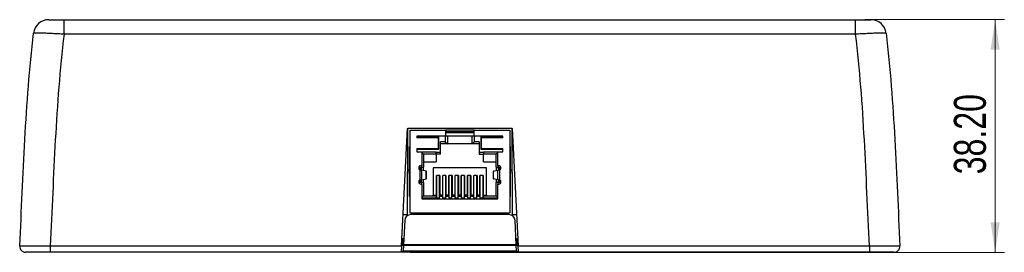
# Model space of a CAD drawing. Header units: millimetres. Extents: x 25 to 391, y 50 to 266.
# Tile 7 of 9: x 283 to 391, y 135 to 160. Entities that reach past the tile are written whole.
import ezdxf

# ---------------------------------------------------------------- set-up
doc = ezdxf.new("R2010")
doc.units = ezdxf.units.MM
doc.styles.add('SLDTEXTSTYLE0', font='TXT', dxfattribs={"width": 0.75})
doc.dimstyles.new('SLDDIMSTYLE1', dxfattribs={"dimtxt": 3.5, "dimasz": 3.302, "dimexe": 0, "dimexo": 0.0625, "dimgap": 0.875, "dimtad": 1, "dimlfac": 1.5, "dimrnd": 1e-09, "dimzin": 4, "dimdsep": 46, "dimtxsty": 'SLDTEXTSTYLE0', "dimsah": 1, "dimcen": 0.09, "dimadec": 0, "dimazin": 1, "dimtfac": 1, "dimtmove": 0, "dimatfit": 0, "dimfxl": 1, "dimfrac": 2, "dimtolj": 1, "dimtzin": 12, "dimarcsym": 0})

# ---------------------------------------------------------------- blocks, each defined once
blk = doc.blocks.new('_D_1')
at = {"color": 7, "linetype": 'Continuous', "lineweight": 0}
for p, q in [((375.32, 160.43), (390.58, 160.43)), ((389.58, 134.96), (389.58, 160.43)), ((325.61, 134.96), (390.58, 134.96))]:
    blk.add_line(p, q, dxfattribs=at)
at = {"color": 7, "linetype": 'Continuous', "lineweight": 18}
for points in [[(389.58, 160.43), (389.07, 157.13), (390.08, 157.13)], [(389.58, 134.96), (390.08, 138.26), (389.07, 138.26)]]:
    blk.add_solid(points, dxfattribs=at)
at = {"color": 7, "linetype": 'Continuous', "lineweight": 18, "insert": (385.06, 143.5), "char_height": 3.5, "attachment_point": 1, "rotation": 90, "style": 'SLDTEXTSTYLE0'}
blk.add_mtext('38.20', dxfattribs=at)

msp = doc.modelspace()

# ---------------------------------------------------------------- linework, layer by layer
at = {"color": 7, "linetype": 'Continuous', "lineweight": 25}
for p, q in [((287.7526, 158.8337), (287.7526, 160.4277)), ((287.7526, 160.4277), (374.3194, 160.4277)), ((374.3194, 158.8337), (374.3194, 160.4277)), ((374.3194, 158.8337), (287.7526, 158.8337)), ((324.643, 135.6568), (325.3171, 148.5177)), ((325.3171, 148.5177), (325.3358, 148.5177)), ((325.3193, 139.0944), (325.3358, 148.5177)), ((325.3358, 148.5177), (325.3359, 148.561)), ((325.3359, 148.561), (336.7361, 148.561)), ((325.5527, 148.3277), (325.5527, 139.2944)), ((325.5527, 148.3277), (329.4693, 148.3277)), ((329.4693, 147.661), (326.3293, 147.661)), ((326.3293, 147.661), (326.3293, 147.4944)), ((328.7393, 147.5944), (326.3293, 147.5944)), ((328.7393, 146.241), (328.7393, 147.5944)), ((329.4495, 147.661), (329.4495, 147.0609)), ((329.4693, 148.3277), (329.4693, 147.661)), ((332.6027, 148.3277), (329.4693, 148.3277)), ((332.6027, 148.161), (329.4693, 148.161)), ((329.4693, 148.0944), (332.6027, 148.0944)), ((332.6027, 147.6677), (329.4693, 147.6677)), ((329.6827, 147.6677), (329.6827, 146.8277)), ((332.3893, 146.8277), (332.3893, 147.6677)), ((332.6027, 147.661), (332.6027, 148.3277)), ((332.6027, 148.3277), (336.5193, 148.3277)), ((335.7427, 147.661), (332.6027, 147.661)), ((332.6225, 147.0609), (332.6225, 147.661)), ((335.7427, 147.5944), (333.3327, 147.5944)), ((333.3327, 147.5944), (333.3327, 146.241)), ((335.7427, 147.4944), (335.7427, 147.661)), ((336.5193, 148.3277), (336.5193, 139.2944)), ((336.7361, 148.561), (336.7362, 148.5177)), ((336.7549, 148.5177), (336.7362, 148.5177)), ((336.7362, 148.5177), (336.7527, 139.0944)), ((336.7549, 148.5177), (337.4289, 135.6568)), ((325.536, 146.561), (325.5527, 146.561)), ((325.536, 141.061), (325.536, 146.561)), ((328.7093, 147.4944), (326.3293, 147.4944)), ((328.7093, 146.3277), (328.7093, 147.4944)), ((329.4495, 147.0609), (328.936, 147.0609)), ((328.936, 145.9342), (328.936, 147.0609)), ((329.6827, 146.8277), (328.936, 146.8277)), ((329.4495, 147.0609), (329.6827, 146.8277)), ((332.3893, 146.8277), (329.6827, 146.8277)), ((332.6225, 147.0609), (332.3893, 146.8277)), ((333.136, 146.8277), (332.3893, 146.8277)), ((333.136, 147.0609), (332.6225, 147.0609)), ((333.136, 147.0609), (333.136, 145.9342)), ((333.3627, 147.4944), (333.3627, 146.3277)), ((335.7427, 147.4944), (333.3627, 147.4944)), ((336.5193, 146.561), (336.536, 146.561)), ((336.536, 146.561), (336.536, 141.061)), ((326.3293, 146.3277), (326.3293, 145.961)), ((326.3293, 146.241), (328.7393, 146.241)), ((326.3293, 145.961), (326.8693, 145.961)), ((326.3393, 146.3277), (328.7093, 146.3277)), ((326.8693, 145.961), (326.8693, 144.4344)), ((328.446, 145.9342), (326.8693, 145.9342)), ((326.8693, 145.8977), (327.066, 145.701)), ((327.066, 145.701), (327.066, 144.281)), ((328.446, 145.701), (327.066, 145.701)), ((328.446, 145.9342), (328.936, 145.9342)), ((328.446, 145.701), (328.446, 145.9342)), ((328.936, 145.701), (328.446, 145.701)), ((328.446, 145.701), (328.446, 144.8744)), ((328.936, 145.701), (328.936, 145.9342)), ((333.136, 145.9342), (333.626, 145.9342)), ((333.136, 145.9342), (333.136, 145.701)), ((333.136, 145.701), (333.626, 145.701)), ((333.3327, 146.241), (335.7427, 146.241)), ((333.3627, 146.3277), (335.7327, 146.3277)), ((335.2027, 145.9342), (333.626, 145.9342)), ((333.626, 145.9342), (333.626, 145.701)), ((335.006, 145.701), (333.626, 145.701)), ((333.626, 144.8744), (333.626, 145.701)), ((335.2027, 145.8977), (335.006, 145.701)), ((335.006, 144.281), (335.006, 145.701)), ((335.2027, 144.4344), (335.2027, 145.961)), ((335.2027, 145.961), (335.7427, 145.961)), ((335.7427, 145.961), (335.7427, 146.3277)), ((326.551, 144.281), (326.8328, 144.281)), ((326.8693, 144.4344), (326.7693, 144.4344)), ((326.7927, 144.281), (326.7927, 143.9662)), ((326.8328, 144.4344), (326.8328, 144.281)), ((326.8328, 144.281), (327.066, 144.281)), ((327.066, 144.8744), (328.446, 144.8744)), ((327.066, 143.9224), (327.066, 144.281)), ((333.626, 144.8744), (335.006, 144.8744)), ((335.006, 144.281), (335.2391, 144.281)), ((335.006, 144.281), (335.006, 143.9224)), ((335.3027, 144.4344), (335.2027, 144.4344)), ((335.2391, 144.281), (335.2391, 144.4344)), ((335.2391, 144.281), (335.521, 144.281)), ((335.2793, 143.9662), (335.2793, 144.281)), ((325.536, 144.041), (325.486, 144.041)), ((325.486, 143.5744), (325.486, 144.041)), ((325.486, 143.5744), (325.536, 143.5744)), ((326.6693, 143.9902), (326.6693, 142.8785)), ((326.8663, 142.9068), (326.8663, 143.9619)), ((327.3701, 143.8622), (326.8663, 143.9619)), ((327.3701, 143.0066), (327.3701, 143.8622)), ((327.4005, 143.0187), (327.4005, 143.85)), ((328.136, 144.221), (328.136, 141.2144)), ((333.936, 144.221), (328.136, 144.221)), ((328.8327, 143.3744), (328.4793, 143.3744)), ((328.4793, 141.2144), (328.4793, 143.3744)), ((328.5027, 140.9032), (328.5027, 143.3744)), ((328.8093, 140.9032), (328.8093, 143.3744)), ((328.8327, 143.3744), (328.8327, 141.2144)), ((329.5127, 143.3744), (329.1593, 143.3744)), ((329.1593, 141.2144), (329.1593, 143.3744)), ((329.1827, 140.9032), (329.1827, 143.3744)), ((329.4893, 140.9032), (329.4893, 143.3744)), ((329.5127, 143.3744), (329.5127, 141.2144)), ((330.1927, 143.3744), (329.8393, 143.3744)), ((329.8393, 141.2144), (329.8393, 143.3744)), ((329.8627, 140.9032), (329.8627, 143.3744)), ((330.1693, 140.9032), (330.1693, 143.3744)), ((330.1927, 143.3744), (330.1927, 141.2144)), ((330.8727, 143.3744), (330.5193, 143.3744)), ((330.5193, 141.2144), (330.5193, 143.3744)), ((330.5427, 140.9032), (330.5427, 143.3744)), ((330.8493, 140.9032), (330.8493, 143.3744)), ((330.8727, 143.3744), (330.8727, 141.2144)), ((331.5527, 143.3744), (331.1993, 143.3744)), ((331.1993, 141.2144), (331.1993, 143.3744)), ((331.2227, 140.9032), (331.2227, 143.3744)), ((331.5293, 140.9032), (331.5293, 143.3744)), ((331.5527, 143.3744), (331.5527, 141.2144)), ((332.2327, 143.3744), (331.8793, 143.3744)), ((331.8793, 141.2144), (331.8793, 143.3744)), ((331.9027, 140.9032), (331.9027, 143.3744)), ((332.2093, 140.9032), (332.2093, 143.3744)), ((332.2327, 143.3744), (332.2327, 141.2144)), ((332.9127, 143.3744), (332.5593, 143.3744)), ((332.5593, 141.2144), (332.5593, 143.3744)), ((332.5827, 140.9032), (332.5827, 143.3744)), ((332.8893, 140.9032), (332.8893, 143.3744)), ((332.9127, 143.3744), (332.9127, 141.2144)), ((333.5927, 143.3744), (333.2393, 143.3744)), ((333.2393, 141.2144), (333.2393, 143.3744)), ((333.2627, 140.9032), (333.2627, 143.3744)), ((333.5693, 140.9032), (333.5693, 143.3744)), ((333.5927, 143.3744), (333.5927, 141.2144)), ((333.936, 141.2144), (333.936, 144.221)), ((334.6715, 143.85), (334.6715, 143.0187)), ((334.7019, 143.8622), (335.2057, 143.9619)), ((334.7019, 143.0066), (334.7019, 143.8622)), ((335.2057, 142.9068), (335.2057, 143.9619)), ((335.4027, 142.8785), (335.4027, 143.9902)), ((336.586, 144.041), (336.536, 144.041)), ((336.536, 143.5744), (336.586, 143.5744)), ((336.586, 144.041), (336.586, 143.5744)), ((326.8328, 142.5877), (326.551, 142.5877)), ((326.7693, 142.4344), (326.8693, 142.4344)), ((326.7927, 142.9025), (326.7927, 142.5877)), ((326.8328, 142.5877), (326.8328, 142.4344)), ((327.066, 142.5877), (326.8328, 142.5877)), ((326.8663, 142.9068), (327.3701, 143.0066)), ((326.8693, 142.4344), (326.8693, 140.8277)), ((327.066, 142.5877), (327.066, 142.9464)), ((327.066, 142.5877), (327.066, 141.1477)), ((335.2057, 142.9068), (334.7019, 143.0066)), ((335.006, 142.9464), (335.006, 142.5877)), ((335.006, 141.1477), (335.006, 142.5877)), ((335.2391, 142.5877), (335.006, 142.5877)), ((335.2027, 140.8277), (335.2027, 142.4344)), ((335.2027, 142.4344), (335.3027, 142.4344)), ((335.521, 142.5877), (335.2391, 142.5877)), ((335.2391, 142.4344), (335.2391, 142.5877)), ((335.2793, 142.5877), (335.2793, 142.9025)), ((325.5527, 141.061), (325.536, 141.061)), ((326.8693, 140.951), (327.066, 141.1477)), ((327.066, 141.1477), (328.486, 141.1477)), ((328.136, 141.2144), (328.4793, 141.2144)), ((328.136, 141.1477), (328.136, 141.2144)), ((328.1693, 141.2144), (328.1693, 141.1477)), ((328.486, 140.9145), (328.486, 141.1477)), ((328.486, 141.1144), (328.5027, 141.1144)), ((328.8093, 141.1144), (329.1827, 141.1144)), ((329.1593, 141.2144), (328.8327, 141.2144)), ((329.4893, 141.1144), (329.8627, 141.1144)), ((329.8393, 141.2144), (329.5127, 141.2144)), ((330.1693, 141.1144), (330.5427, 141.1144)), ((330.5193, 141.2144), (330.1927, 141.2144)), ((330.8493, 141.1144), (331.2227, 141.1144)), ((331.1993, 141.2144), (330.8727, 141.2144)), ((331.5293, 141.1144), (331.9027, 141.1144)), ((331.8793, 141.2144), (331.5527, 141.2144)), ((332.2093, 141.1144), (332.5827, 141.1144)), ((332.5593, 141.2144), (332.2327, 141.2144)), ((332.8893, 141.1144), (333.2627, 141.1144)), ((333.2393, 141.2144), (332.9127, 141.2144)), ((333.5693, 141.1144), (333.586, 141.1144)), ((333.586, 141.1477), (333.586, 140.9145)), ((333.586, 141.1477), (335.006, 141.1477)), ((333.5927, 141.2144), (333.936, 141.2144)), ((333.9027, 141.2144), (333.9027, 141.1477)), ((333.936, 141.2144), (333.936, 141.1477)), ((335.2027, 140.951), (335.006, 141.1477)), ((336.5193, 141.061), (336.536, 141.061)), ((326.8693, 140.9145), (328.486, 140.9145)), ((326.8693, 140.8277), (335.2027, 140.8277)), ((328.486, 140.9145), (328.486, 140.8277)), ((328.8093, 140.9032), (328.5027, 140.9032)), ((328.5027, 140.8277), (328.5027, 140.9032)), ((328.8093, 140.8277), (328.8093, 140.9032)), ((329.4893, 140.9032), (329.1827, 140.9032)), ((329.1827, 140.8277), (329.1827, 140.9032)), ((329.4893, 140.8277), (329.4893, 140.9032)), ((330.1693, 140.9032), (329.8627, 140.9032)), ((329.8627, 140.8277), (329.8627, 140.9032)), ((330.1693, 140.8277), (330.1693, 140.9032)), ((330.8493, 140.9032), (330.5427, 140.9032)), ((330.5427, 140.8277), (330.5427, 140.9032)), ((330.8493, 140.8277), (330.8493, 140.9032)), ((331.5293, 140.9032), (331.2227, 140.9032)), ((331.2227, 140.8277), (331.2227, 140.9032)), ((331.5293, 140.8277), (331.5293, 140.9032)), ((331.9027, 140.8277), (331.9027, 140.9032)), ((332.2093, 140.9032), (331.9027, 140.9032)), ((332.2093, 140.8277), (332.2093, 140.9032)), ((332.8893, 140.9032), (332.5827, 140.9032)), ((332.5827, 140.8277), (332.5827, 140.9032)), ((332.8893, 140.8277), (332.8893, 140.9032)), ((333.5693, 140.9032), (333.2627, 140.9032)), ((333.2627, 140.8277), (333.2627, 140.9032)), ((333.5693, 140.8277), (333.5693, 140.9032)), ((333.586, 140.8277), (333.586, 140.9145)), ((333.586, 140.9145), (335.2027, 140.9145)), ((324.8232, 139.0944), (325.3193, 139.0944)), ((325.5527, 139.2944), (336.5193, 139.2944)), ((336.4033, 139.0944), (325.6687, 139.0944)), ((336.7527, 139.0944), (337.2488, 139.0944)), ((325.0029, 138.4632), (324.8621, 135.7756)), ((337.2099, 135.7756), (337.0691, 138.4632)), ((324.6485, 135.761), (324.8613, 135.761)), ((324.817, 136.4277), (324.6834, 136.4277)), ((324.817, 135.761), (324.817, 136.4277)), ((324.817, 136.4277), (324.8962, 136.4277)), ((324.8613, 135.761), (324.8264, 135.0944)), ((324.8621, 135.7756), (324.8613, 135.761)), ((324.8613, 135.761), (337.2107, 135.761)), ((337.2099, 135.7756), (324.8621, 135.7756)), ((337.1757, 136.4277), (337.2549, 136.4277)), ((337.2107, 135.761), (337.2099, 135.7756)), ((337.2456, 135.0944), (337.2107, 135.761)), ((337.2107, 135.761), (337.4235, 135.761)), ((337.2549, 136.4277), (337.2549, 135.761)), ((337.3885, 136.4277), (337.2549, 136.4277)), ((286.2357, 135.6568), (286.2357, 134.961)), ((286.2357, 135.6568), (324.643, 135.6568)), ((324.6066, 134.961), (286.2357, 134.961)), ((324.643, 135.6568), (324.6066, 134.961)), ((337.4654, 134.961), (324.6066, 134.961)), ((324.6136, 135.0944), (324.8264, 135.0944)), ((337.2456, 135.0944), (324.8264, 135.0944)), ((337.2456, 135.0944), (337.4584, 135.0944)), ((337.4289, 135.6568), (375.8363, 135.6568)), ((337.4654, 134.961), (337.4289, 135.6568)), ((375.8363, 134.961), (337.4654, 134.961)), ((375.8363, 135.6568), (375.8363, 134.961))]:
    msp.add_line(p, q, dxfattribs=at)
at = {"color": 1, "linetype": 'Continuous', "lineweight": 25}
for p, q in [((326.6772, 144.281), (326.6772, 143.9876)), ((335.3948, 143.9876), (335.3948, 144.281)), ((326.6772, 142.8812), (326.6772, 142.5877)), ((335.3948, 142.5877), (335.3948, 142.8812))]:
    msp.add_line(p, q, dxfattribs=at)
at = {"color": 7, "linetype": 'Continuous', "lineweight": 25}
for centre, radius, start, end in [((286.0831, 158.761), 1.6667, 90, 173.341629), ((375.9889, 158.761), 1.6667, 6.658371, 90), ((283.5715, 135.6277), 0.6667, 177.062858, 270), ((378.5005, 135.6277), 0.6667, 270, 2.937142)]:
    msp.add_arc(centre, radius, start, end, dxfattribs=at)
for centre, major_axis, ratio, start_param, end_param in [((326.7693, 144.201), (0.165, -0.165), 0.99969537, 2.35634683, 5.05472376), ((326.7722, 144.1981), (0.1671, -0.1671), 0.99969537, 2.35634683, 3.92683848), ((335.2998, 144.1981), (-0.1671, -0.1671), 0.99969537, 2.35634683, 3.92683848), ((335.3027, 144.201), (-0.165, -0.165), 0.99969537, 1.22846155, 3.92683848), ((326.6693, 143.9607), (0.2, 0), 0.03492077, 0.17453293, 1.04405046), ((325.4005, 143.85), (2, 0), 0.03492077, 0, 0.17453293), ((336.6715, 143.85), (2, 0), 0.03492077, 2.96705973, 3.14159265), ((335.4027, 143.9607), (0.2, 0), 0.03492077, 2.09754219, 2.96705973), ((326.7693, 142.6677), (0.165, 0.165), 0.99969537, 1.22846155, 3.92683848), ((326.7722, 142.6706), (0.1671, 0.1671), 0.99969537, 2.35634683, 3.92683848), ((326.6693, 142.908), (0.2, 0), 0.03492077, 5.23913484, 6.10865238), ((325.4005, 143.0187), (2, 0), 0.03492077, 6.10865238, 6.28318531), ((336.6715, 143.0187), (2, 0), 0.03492077, 3.14159265, 3.31612558), ((335.4027, 142.908), (0.2, 0), 0.03492077, 3.31612558, 4.18564312), ((335.2998, 142.6706), (-0.1671, 0.1671), 0.99969537, 2.35634683, 3.92683848), ((335.3027, 142.6677), (-0.165, 0.165), 0.99969537, 2.35634683, 5.05472376), ((325.6687, 138.4283), (0.6667, 0), 0.99904561, 1.57079633, 3.08928266), ((336.4033, 138.4283), (0.6667, 0), 0.99904561, 0.05231, 1.57079633)]:
    msp.add_ellipse(centre, major_axis=major_axis, ratio=ratio, start_param=start_param, end_param=end_param, dxfattribs=at)
for points, knots in [([(286.0831, 160.4277), (286.0831, 160.4277), (286.1275, 160.4277), (286.2529, 160.4277), (286.3051, 160.4277), (286.4273, 160.4277), (286.4966, 160.4277), (286.6509, 160.4277), (286.7369, 160.4277), (286.9183, 160.4277), (287.0141, 160.4277), (287.2161, 160.4277), (287.3218, 160.4277), (287.5346, 160.4277), (287.6427, 160.4277), (287.7526, 160.4277)], [0, 0, 0, 0, 0.25, 0.25, 0.375, 0.375, 0.5, 0.5, 0.625, 0.625, 0.75, 0.75, 0.875, 0.875, 1, 1, 1, 1]), ([(374.3194, 160.4277), (374.5392, 160.4277), (374.7578, 160.4277), (375.1588, 160.4277), (375.345, 160.4277), (375.5762, 160.4277), (375.6468, 160.4277), (375.7682, 160.4277), (375.8195, 160.4277), (375.9035, 160.4277), (375.9356, 160.4277), (375.9781, 160.4277), (375.9889, 160.4277), (375.9889, 160.4277)], [0, 0, 0, 0, 0.25, 0.25, 0.5, 0.5, 0.625, 0.625, 0.75, 0.75, 0.875, 0.875, 1, 1, 1, 1]), ([(282.9057, 135.6619), (283.0054, 137.605), (283.0959, 139.5485), (283.2766, 143.4357), (283.3669, 145.3793), (283.5796, 149.2648), (283.7027, 151.2071), (284.0138, 155.0857), (284.2021, 157.0218), (284.4277, 158.9543)], [0, 0, 0, 0, 0.25, 0.25, 0.5, 0.5, 0.75, 0.75, 1, 1, 1, 1]), ([(287.7526, 158.8337), (287.5335, 158.8465), (287.318, 158.8586), (287.0001, 158.8756), (286.895, 158.8812), (286.6867, 158.8919), (286.5831, 158.8971), (286.2816, 158.9118), (286.091, 158.9206), (285.7302, 158.9362), (285.5591, 158.9431), (285.2523, 158.9541), (285.1147, 158.9584), (284.8714, 158.9646), (284.7677, 158.9664), (284.6011, 158.9674), (284.5369, 158.9666), (284.4502, 158.9623), (284.4282, 158.959), (284.4277, 158.9543)], [0, 0, 0, 0, 0.125, 0.125, 0.1875, 0.1875, 0.25, 0.25, 0.375, 0.375, 0.5, 0.5, 0.625, 0.625, 0.75, 0.75, 0.875, 0.875, 1, 1, 1, 1]), ([(287.7526, 158.8337), (287.5266, 156.911), (287.3384, 154.9846), (287.0282, 151.1253), (286.9058, 149.1927), (286.6946, 145.3264), (286.6048, 143.3924), (286.425, 139.5243), (286.3348, 137.5903), (286.2357, 135.6568)], [0, 0, 0, 0, 0.25, 0.25, 0.5, 0.5, 0.75, 0.75, 1, 1, 1, 1]), ([(377.6443, 158.9543), (377.6438, 158.959), (377.6218, 158.9623), (377.5579, 158.9655), (377.5314, 158.9662), (377.4678, 158.967), (377.4306, 158.9671), (377.3051, 158.9664), (377.2029, 158.9647), (376.9616, 158.9586), (376.8212, 158.9542), (376.5148, 158.9431), (376.3476, 158.9365), (375.9846, 158.9208), (375.7918, 158.9119), (375.3926, 158.8924), (375.1836, 158.8816), (374.7551, 158.8586), (374.5385, 158.8465), (374.3194, 158.8337)], [0, 0, 0, 0, 0.125, 0.125, 0.1875, 0.1875, 0.25, 0.25, 0.375, 0.375, 0.5, 0.5, 0.625, 0.625, 0.75, 0.75, 0.875, 0.875, 1, 1, 1, 1]), ([(375.8363, 135.6568), (375.7372, 137.5903), (375.647, 139.5243), (375.4672, 143.3922), (375.3774, 145.3262), (375.1662, 149.1923), (375.0438, 151.1245), (374.7336, 154.9844), (374.5454, 156.911), (374.3194, 158.8337)], [0, 0, 0, 0, 0.25, 0.25, 0.5, 0.5, 0.75, 0.75, 1, 1, 1, 1]), ([(377.6443, 158.9543), (377.8699, 157.0218), (378.0582, 155.0854), (378.3693, 151.2062), (378.4924, 149.2644), (378.7051, 145.3791), (378.7954, 143.4355), (378.9761, 139.5484), (379.0666, 137.6049), (379.1663, 135.6619)], [0, 0, 0, 0, 0.25, 0.25, 0.5, 0.5, 0.75, 0.75, 1, 1, 1, 1]), ([(326.6693, 143.9902), (326.6866, 143.9834), (326.7207, 143.9698), (326.7537, 143.9678), (326.7699, 143.9668)], [0, 0, 0, 0, 0.507638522, 1, 1, 1, 1]), ([(335.4027, 143.9902), (335.3854, 143.9834), (335.3513, 143.9698), (335.3183, 143.9678), (335.3021, 143.9668)], [0, 0, 0, 0, 0.507638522, 1, 1, 1, 1]), ([(326.6693, 142.8785), (326.6866, 142.8854), (326.7207, 142.8989), (326.7537, 142.901), (326.7699, 142.902)], [0, 0, 0, 0, 0.50763852, 1, 1, 1, 1]), ([(335.4027, 142.8785), (335.3854, 142.8854), (335.3513, 142.8989), (335.3183, 142.901), (335.3021, 142.902)], [0, 0, 0, 0, 0.50763852, 1, 1, 1, 1]), ([(282.9057, 135.6619), (282.9058, 135.6638), (282.9274, 135.6654), (282.9908, 135.6676), (283.0172, 135.6682), (283.0805, 135.6694), (283.1177, 135.6699), (283.2429, 135.6713), (283.3451, 135.6719), (283.5865, 135.6726), (283.727, 135.6726), (284.0339, 135.6722), (284.2014, 135.6716), (284.565, 135.67), (284.7587, 135.669), (285.159, 135.6663), (285.3684, 135.6647), (285.7984, 135.6611), (286.0158, 135.659), (286.2357, 135.6568)], [0, 0, 0, 0, 0.125, 0.125, 0.1875, 0.1875, 0.25, 0.25, 0.375, 0.375, 0.5, 0.5, 0.625, 0.625, 0.75, 0.75, 0.875, 0.875, 1, 1, 1, 1]), ([(375.8363, 135.6568), (376.0561, 135.659), (376.2723, 135.661), (376.5912, 135.6638), (376.6967, 135.6646), (376.9057, 135.6662), (377.0096, 135.6669), (377.3119, 135.6689), (377.5031, 135.67), (377.8649, 135.6716), (378.0362, 135.6722), (378.3434, 135.6726), (378.4813, 135.6726), (378.7247, 135.6719), (378.8283, 135.6713), (378.9946, 135.6695), (379.0586, 135.6683), (379.1446, 135.6655), (379.1662, 135.6638), (379.1663, 135.6619)], [0, 0, 0, 0, 0.125, 0.125, 0.1875, 0.1875, 0.25, 0.25, 0.375, 0.375, 0.5, 0.5, 0.625, 0.625, 0.75, 0.75, 0.875, 0.875, 1, 1, 1, 1]), ([(286.2357, 134.961), (286.0598, 134.961), (285.8858, 134.961), (285.5416, 134.961), (285.3741, 134.961), (285.0537, 134.961), (284.8988, 134.961), (284.6077, 134.961), (284.4737, 134.961), (284.2281, 134.961), (284.1157, 134.961), (283.9226, 134.961), (283.8408, 134.961), (283.7073, 134.961), (283.6562, 134.961), (283.5887, 134.961), (283.5715, 134.961), (283.5715, 134.961)], [0, 0, 0, 0, 0.125, 0.125, 0.25, 0.25, 0.375, 0.375, 0.5, 0.5, 0.625, 0.625, 0.75, 0.75, 0.875, 0.875, 1, 1, 1, 1]), ([(378.5005, 134.961), (378.5005, 134.961), (378.4833, 134.961), (378.4146, 134.961), (378.3635, 134.961), (378.2305, 134.961), (378.1477, 134.961), (377.9529, 134.961), (377.8426, 134.961), (377.5968, 134.961), (377.4597, 134.961), (377.1701, 134.961), (377.0171, 134.961), (376.6946, 134.961), (376.5255, 134.961), (376.1852, 134.961), (376.0122, 134.961), (375.8363, 134.961)], [0, 0, 0, 0, 0.125, 0.125, 0.25, 0.25, 0.375, 0.375, 0.5, 0.5, 0.625, 0.625, 0.75, 0.75, 0.875, 0.875, 1, 1, 1, 1])]:
    msp.add_open_spline(points, degree=3, knots=knots, dxfattribs=at)

# ---------------------------------------------------------------- dimensions: what is measured, and where the dimension line sits
at = {"color": 7, "linetype": 'Continuous', "lineweight": 18}
dim = msp.add_linear_dim(base=(389.5751, 160.4277), p1=(324.6066, 134.961), p2=(374.3194, 160.4277), angle=90, dimstyle='SLDDIMSTYLE1', dxfattribs=at)
dim.commit()
dim.dimension.update_dxf_attribs({"geometry": '_D_1', "text_midpoint": (389.5751, 149.3218), "dimtype": 160})

doc.saveas('drawing.dxf')
